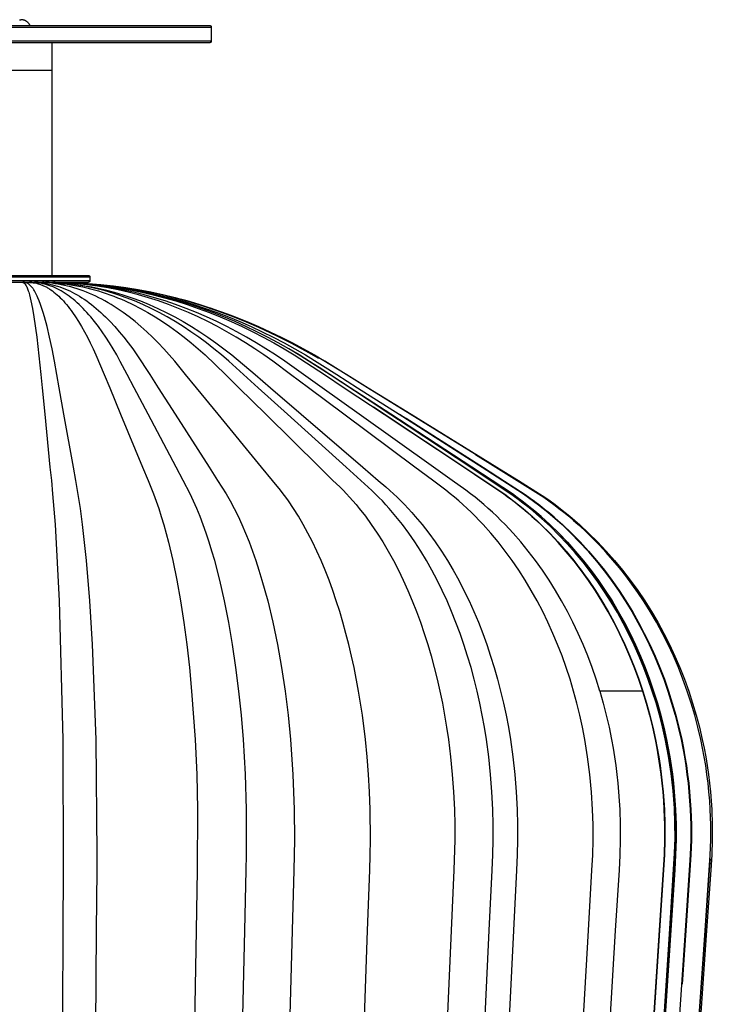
# Model space of a CAD drawing. Header units: millimetres. Extents: x 5000 to 5983, y 0 to 1484.
# Tile 9 of 12: x 5200 to 5400, y 1200 to 1484. Entities that reach past the tile are written whole.
import ezdxf

# ---------------------------------------------------------------- set-up
doc = ezdxf.new("R2010")
doc.units = ezdxf.units.MM
doc.layers.add('Make2D$Sichtbar$Kurven', color=7, linetype='Continuous', true_color=0x000000)
doc.layers.add('Make2D$Sichtbar$Tangenten', color=7, linetype='Continuous', true_color=0x000000)

msp = doc.modelspace()

# ---------------------------------------------------------------- linework, layer by layer
at = {"layer": 'Make2D$Sichtbar$Kurven', "color": 18, "lineweight": -3, "true_color": 0x000000}
for points in [[(5145.44, 1482.52), (5254.44, 1482.52), (5254.44, 1482.52)], [(5199.6, 1484.16), (5199.67, 1484.17), (5199.74, 1484.18), (5199.81, 1484.18), (5199.87, 1484.18), (5199.94, 1484.18)], [(5202.63, 1482.52), (5202.6, 1482.58), (5202.57, 1482.63), (5202.54, 1482.68), (5202.51, 1482.73), (5202.48, 1482.78), (5202.45, 1482.83), (5202.41, 1482.88), (5202.38, 1482.93), (5202.34, 1482.98), (5202.3, 1483.03), (5202.27, 1483.08), (5202.23, 1483.13), (5202.19, 1483.17), (5202.15, 1483.22), (5202.1, 1483.26), (5202.06, 1483.31), (5202.01, 1483.36), (5201.95, 1483.41), (5201.89, 1483.46), (5201.83, 1483.51), (5201.77, 1483.56), (5201.71, 1483.61), (5201.65, 1483.65), (5201.58, 1483.69), (5201.52, 1483.74), (5201.45, 1483.78), (5201.39, 1483.81), (5201.32, 1483.85), (5201.25, 1483.88), (5201.18, 1483.91), (5201.11, 1483.94), (5201.05, 1483.97), (5200.98, 1484), (5200.91, 1484.02), (5200.84, 1484.05), (5200.77, 1484.07), (5200.7, 1484.09), (5200.63, 1484.1), (5200.56, 1484.12), (5200.49, 1484.13), (5200.42, 1484.15), (5200.35, 1484.16), (5200.28, 1484.16), (5200.21, 1484.17), (5200.14, 1484.18), (5200.07, 1484.18), (5200.01, 1484.18), (5199.94, 1484.18)], [(5254.44, 1482.52), (5254.45, 1482.52), (5254.46, 1482.52), (5254.47, 1482.52), (5254.49, 1482.52), (5254.5, 1482.52), (5254.51, 1482.52), (5254.52, 1482.52), (5254.53, 1482.51), (5254.54, 1482.51), (5254.56, 1482.51), (5254.57, 1482.51), (5254.58, 1482.5), (5254.59, 1482.5), (5254.6, 1482.5), (5254.61, 1482.49), (5254.62, 1482.49)], [(5254.62, 1482.49), (5254.63, 1482.48), (5254.64, 1482.48), (5254.65, 1482.48), (5254.66, 1482.47), (5254.67, 1482.47), (5254.68, 1482.46), (5254.68, 1482.46), (5254.69, 1482.46), (5254.7, 1482.45), (5254.71, 1482.45), (5254.72, 1482.44), (5254.73, 1482.43), (5254.73, 1482.43), (5254.74, 1482.42), (5254.75, 1482.42), (5254.76, 1482.41), (5254.76, 1482.41), (5254.77, 1482.4), (5254.78, 1482.39), (5254.79, 1482.39), (5254.79, 1482.38), (5254.8, 1482.37), (5254.81, 1482.37), (5254.81, 1482.36), (5254.82, 1482.35), (5254.82, 1482.34), (5254.83, 1482.34), (5254.84, 1482.33), (5254.84, 1482.32), (5254.85, 1482.31), (5254.85, 1482.3), (5254.86, 1482.3), (5254.86, 1482.29), (5254.87, 1482.28), (5254.87, 1482.27), (5254.88, 1482.26), (5254.88, 1482.26), (5254.89, 1482.25), (5254.89, 1482.24), (5254.9, 1482.23), (5254.9, 1482.22), (5254.9, 1482.21), (5254.91, 1482.2), (5254.91, 1482.2), (5254.91, 1482.19), (5254.92, 1482.18), (5254.92, 1482.17), (5254.92, 1482.16), (5254.92, 1482.15), (5254.93, 1482.14), (5254.93, 1482.13), (5254.93, 1482.13), (5254.93, 1482.12), (5254.93, 1482.11), (5254.93, 1482.1), (5254.94, 1482.09), (5254.94, 1482.07), (5254.94, 1482.06), (5254.94, 1482.04), (5254.94, 1482.02)], [(5254.94, 1482.02), (5254.94, 1478.02)], [(5254.44, 1477.52), (5145.44, 1477.52)], [(5208.94, 1469.58), (5208.94, 1477.52)], [(5254.56, 1477.54), (5254.55, 1477.53), (5254.53, 1477.53), (5254.52, 1477.53), (5254.5, 1477.53), (5254.49, 1477.53), (5254.47, 1477.52), (5254.46, 1477.52), (5254.44, 1477.52)], [(5254.94, 1478.02), (5254.94, 1477.96), (5254.93, 1477.9), (5254.91, 1477.84), (5254.88, 1477.78), (5254.84, 1477.72), (5254.79, 1477.67), (5254.74, 1477.62), (5254.69, 1477.59), (5254.62, 1477.56), (5254.56, 1477.54)], [(5254.67, 1477.58), (5254.65, 1477.57), (5254.64, 1477.57), (5254.63, 1477.56), (5254.62, 1477.55), (5254.6, 1477.55), (5254.59, 1477.55), (5254.58, 1477.54), (5254.56, 1477.54)], [(5254.93, 1477.9), (5254.92, 1477.89), (5254.92, 1477.88), (5254.92, 1477.87), (5254.91, 1477.85), (5254.91, 1477.84), (5254.9, 1477.83), (5254.9, 1477.82), (5254.89, 1477.81), (5254.89, 1477.8), (5254.88, 1477.79), (5254.87, 1477.78), (5254.87, 1477.76), (5254.86, 1477.75), (5254.85, 1477.74), (5254.85, 1477.73), (5254.84, 1477.72), (5254.83, 1477.71), (5254.82, 1477.7), (5254.82, 1477.69), (5254.81, 1477.68), (5254.8, 1477.67), (5254.79, 1477.66), (5254.78, 1477.65), (5254.77, 1477.65), (5254.76, 1477.64), (5254.75, 1477.63), (5254.74, 1477.62), (5254.73, 1477.61), (5254.72, 1477.61), (5254.71, 1477.6), (5254.7, 1477.59), (5254.69, 1477.59)], [(5208.94, 1410.34), (5208.94, 1469.58)], [(5188.94, 1410.34), (5219.4, 1410.34), (5219.4, 1410.34)], [(5219.4, 1410.34), (5219.41, 1410.34), (5219.43, 1410.34), (5219.44, 1410.34), (5219.46, 1410.34), (5219.47, 1410.34), (5219.49, 1410.33), (5219.5, 1410.33), (5219.52, 1410.33), (5219.53, 1410.32), (5219.55, 1410.32), (5219.56, 1410.31), (5219.58, 1410.31), (5219.59, 1410.3), (5219.6, 1410.3), (5219.61, 1410.29), (5219.63, 1410.29), (5219.64, 1410.28), (5219.65, 1410.27), (5219.66, 1410.27), (5219.67, 1410.26), (5219.68, 1410.25), (5219.69, 1410.25), (5219.7, 1410.24), (5219.71, 1410.23), (5219.72, 1410.22), (5219.73, 1410.21), (5219.74, 1410.2), (5219.75, 1410.2), (5219.76, 1410.19), (5219.77, 1410.18), (5219.77, 1410.17), (5219.78, 1410.16), (5219.79, 1410.15), (5219.8, 1410.14), (5219.8, 1410.13), (5219.81, 1410.12), (5219.82, 1410.11), (5219.82, 1410.1), (5219.83, 1410.09), (5219.84, 1410.08), (5219.84, 1410.07), (5219.85, 1410.06), (5219.85, 1410.04), (5219.86, 1410.03), (5219.86, 1410.02), (5219.87, 1410.01), (5219.87, 1410), (5219.87, 1409.99), (5219.88, 1409.98), (5219.88, 1409.96), (5219.88, 1409.95), (5219.89, 1409.94), (5219.89, 1409.93), (5219.89, 1409.92), (5219.89, 1409.9), (5219.89, 1409.89), (5219.89, 1409.88), (5219.89, 1409.87), (5219.9, 1409.85), (5219.9, 1409.84)], [(5219.4, 1408.34), (5188.94, 1408.34)], [(5199.28, 1408.36), (5199.32, 1408.36), (5199.9, 1408.36), (5200.47, 1408.36), (5200.51, 1408.36)], [(5201, 1408.36), (5200.97, 1408.36), (5200.55, 1408.36), (5200.51, 1408.36)], [(5201, 1408.36), (5201.04, 1408.36), (5202.41, 1408.36), (5202.45, 1408.36)], [(5221.29, 1151.27), (5221.83, 1221.14), (5221.96, 1238.61), (5221.99, 1242.97), (5221.69, 1276.31), (5220.64, 1303.72), (5219.85, 1316.36), (5218.88, 1328), (5217.76, 1338.39), (5217.14, 1343.03), (5215.81, 1351.14), (5215.12, 1354.97), (5212.38, 1370.26), (5211.01, 1377.9), (5210.33, 1381.72), (5209.64, 1385.53), (5208.94, 1389.15), (5208.23, 1392.5), (5207.5, 1395.58), (5206.75, 1398.35), (5206.38, 1399.63), (5206, 1400.82), (5205.61, 1401.93), (5205.23, 1402.96), (5204.84, 1403.9), (5204.64, 1404.34), (5204.45, 1404.76), (5204.25, 1405.15), (5204.05, 1405.52), (5203.85, 1405.87), (5203.66, 1406.2), (5203.56, 1406.35), (5203.46, 1406.5), (5203.36, 1406.64), (5203.26, 1406.78), (5203.16, 1406.91), (5203.06, 1407.03), (5202.96, 1407.15), (5202.86, 1407.27), (5202.76, 1407.37), (5202.66, 1407.47), (5202.56, 1407.57), (5202.46, 1407.66), (5202.41, 1407.7), (5202.36, 1407.74), (5202.31, 1407.78), (5202.26, 1407.81), (5202.21, 1407.85), (5202.16, 1407.88), (5202.11, 1407.92), (5202.06, 1407.95), (5202.01, 1407.98), (5201.96, 1408), (5201.91, 1408.03), (5201.86, 1408.06), (5201.81, 1408.08), (5201.76, 1408.11), (5201.66, 1408.15), (5201.56, 1408.19), (5201.46, 1408.23), (5201.35, 1408.26), (5201.25, 1408.29), (5201.16, 1408.32), (5201.07, 1408.34)], [(5203.16, 1408.36), (5203.12, 1408.36), (5202.49, 1408.36), (5202.45, 1408.36)], [(5202.61, 1408.34), (5203.04, 1408.29), (5203.5, 1408.23), (5203.97, 1408.15), (5204.43, 1408.06), (5204.66, 1408), (5204.9, 1407.95), (5205.13, 1407.88), (5205.36, 1407.81), (5205.59, 1407.74), (5205.82, 1407.66), (5206.06, 1407.57), (5206.29, 1407.47), (5206.52, 1407.37), (5206.75, 1407.27), (5206.98, 1407.15), (5207.21, 1407.03), (5207.44, 1406.91), (5207.67, 1406.78), (5207.9, 1406.64), (5208.13, 1406.5), (5208.36, 1406.35), (5208.59, 1406.2), (5209.05, 1405.87), (5209.51, 1405.52), (5209.96, 1405.15), (5210.42, 1404.76), (5210.87, 1404.34), (5211.32, 1403.9), (5211.77, 1403.44), (5212.22, 1402.96), (5212.67, 1402.46), (5213.11, 1401.93), (5213.56, 1401.39), (5214, 1400.82), (5214.44, 1400.23), (5214.88, 1399.63), (5215.75, 1398.35), (5216.61, 1397), (5217.47, 1395.58), (5218.32, 1394.07), (5219.16, 1392.5), (5219.99, 1390.86), (5220.81, 1389.15), (5221.62, 1387.37), (5224.01, 1381.71), (5225.59, 1377.89), (5228.76, 1370.25), (5235.09, 1354.95), (5236.68, 1351.12), (5238.25, 1347.25), (5239.02, 1345.18), (5239.76, 1343.01), (5240.49, 1340.74), (5241.19, 1338.36), (5242.53, 1333.34), (5243.79, 1327.98), (5244.95, 1322.31), (5246.01, 1316.35), (5246.98, 1310.14), (5247.84, 1303.71), (5248.6, 1297.09), (5249.26, 1290.3), (5250.27, 1276.32), (5250.72, 1266.26), (5250.97, 1256.1), (5250.9, 1238.63), (5250.59, 1221.16), (5249.35, 1151.28)], [(5203.16, 1408.36), (5203.21, 1408.36), (5203.82, 1408.36), (5203.85, 1408.36)], [(5204.95, 1408.36), (5204.92, 1408.36), (5203.88, 1408.36), (5203.85, 1408.36)], [(5204.09, 1408.34), (5204.75, 1408.29), (5206.19, 1408.15), (5206.91, 1408.06), (5207.63, 1407.95), (5208.34, 1407.81), (5209.06, 1407.66), (5209.78, 1407.47), (5210.49, 1407.27), (5211.2, 1407.03), (5211.92, 1406.78), (5212.63, 1406.5), (5213.34, 1406.2), (5214.04, 1405.87), (5214.75, 1405.52), (5215.46, 1405.15), (5216.16, 1404.76), (5216.86, 1404.34), (5217.56, 1403.9), (5218.25, 1403.44), (5218.95, 1402.96), (5219.64, 1402.46), (5220.33, 1401.93), (5221.01, 1401.39), (5221.7, 1400.82), (5222.38, 1400.24), (5223.06, 1399.63), (5223.73, 1399), (5224.4, 1398.36), (5225.74, 1397), (5227.06, 1395.58), (5228.37, 1394.08), (5229.67, 1392.51), (5230.96, 1390.86), (5232.23, 1389.15), (5233.48, 1387.37), (5237.17, 1381.72), (5239.62, 1377.9), (5244.52, 1370.26), (5254.32, 1354.98), (5256.77, 1351.15), (5259.21, 1347.29), (5260.39, 1345.22), (5261.54, 1343.04), (5262.66, 1340.77), (5263.75, 1338.4), (5264.81, 1335.93), (5265.83, 1333.38), (5266.82, 1330.73), (5267.77, 1328.01), (5268.69, 1325.21), (5269.57, 1322.33), (5270.41, 1319.39), (5271.21, 1316.37), (5272.7, 1310.16), (5274.04, 1303.73), (5275.22, 1297.1), (5276.24, 1290.3), (5277.1, 1283.36), (5277.8, 1276.31), (5278.5, 1266.25), (5278.87, 1256.07), (5278.94, 1247.33), (5278.77, 1238.6), (5278.29, 1221.13), (5276.36, 1151.26)], [(5204.95, 1408.36), (5204.98, 1408.36), (5206.14, 1408.36), (5206.17, 1408.36)], [(5297.61, 1151.26), (5300.07, 1221.13), (5300.69, 1238.59), (5300.83, 1242.96), (5300.9, 1247.33), (5300.82, 1256.07), (5300.63, 1261.17), (5300.34, 1266.25), (5299.94, 1271.3), (5299.44, 1276.31), (5298.55, 1283.36), (5297.45, 1290.3), (5296.15, 1297.1), (5295.42, 1300.43), (5294.64, 1303.73), (5293.81, 1306.97), (5292.93, 1310.16), (5292, 1313.3), (5291.03, 1316.37), (5290, 1319.39), (5288.92, 1322.33), (5287.8, 1325.21), (5286.63, 1328.01), (5285.41, 1330.73), (5284.15, 1333.38), (5282.84, 1335.93), (5281.49, 1338.4), (5280.1, 1340.77), (5278.67, 1343.05), (5277.19, 1345.22), (5276.44, 1346.27), (5275.68, 1347.29), (5274.91, 1348.28), (5272.57, 1351.15), (5269.44, 1354.98), (5256.92, 1370.26), (5250.66, 1377.9), (5247.53, 1381.72), (5244.4, 1385.53), (5242.81, 1387.37), (5241.21, 1389.15), (5239.59, 1390.86), (5237.94, 1392.51), (5236.29, 1394.08), (5234.61, 1395.58), (5232.92, 1397), (5231.21, 1398.36), (5229.49, 1399.63), (5228.62, 1400.24), (5227.75, 1400.82), (5226.88, 1401.39), (5226, 1401.93), (5225.12, 1402.46), (5224.24, 1402.96), (5223.35, 1403.44), (5222.46, 1403.9), (5221.57, 1404.34), (5220.68, 1404.76), (5219.78, 1405.15), (5218.88, 1405.52), (5217.98, 1405.87), (5217.07, 1406.2), (5216.16, 1406.5), (5215.26, 1406.78), (5214.35, 1407.03), (5213.43, 1407.27), (5212.52, 1407.47), (5211.61, 1407.66), (5210.69, 1407.81), (5209.77, 1407.95), (5208.86, 1408.06), (5207.94, 1408.15), (5206.1, 1408.29), (5205.25, 1408.34)], [(5206.72, 1408.36), (5206.69, 1408.36), (5206.19, 1408.36), (5206.17, 1408.36)], [(5206.54, 1408.34), (5209.87, 1408.15), (5212.15, 1407.95), (5213.29, 1407.81), (5214.42, 1407.66), (5215.56, 1407.47), (5216.69, 1407.27), (5217.82, 1407.03), (5218.95, 1406.78), (5220.08, 1406.5), (5221.2, 1406.2), (5222.33, 1405.87), (5223.45, 1405.52), (5224.56, 1405.15), (5225.68, 1404.76), (5226.79, 1404.34), (5227.89, 1403.9), (5229, 1403.44), (5230.1, 1402.96), (5232.29, 1401.93), (5234.46, 1400.82), (5236.61, 1399.63), (5238.75, 1398.36), (5240.87, 1397), (5242.97, 1395.58), (5245.05, 1394.08), (5247.1, 1392.51), (5249.14, 1390.86), (5251.15, 1389.15), (5253.14, 1387.37), (5259, 1381.72), (5262.88, 1377.9), (5270.65, 1370.27), (5286.18, 1354.98), (5290.06, 1351.16), (5292.01, 1349.25), (5292.97, 1348.29), (5293.93, 1347.3), (5294.87, 1346.27), (5295.8, 1345.23), (5296.72, 1344.15), (5297.63, 1343.05), (5299.41, 1340.78), (5301.14, 1338.4), (5302.81, 1335.94), (5304.43, 1333.38), (5306, 1330.74), (5307.51, 1328.02), (5308.96, 1325.21), (5310.36, 1322.34), (5311.69, 1319.39), (5312.97, 1316.38), (5314.18, 1313.3), (5315.34, 1310.16), (5316.43, 1306.97), (5317.46, 1303.73), (5318.42, 1300.44), (5319.33, 1297.1), (5320.17, 1293.72), (5320.94, 1290.3), (5321.66, 1286.85), (5322.3, 1283.36), (5322.89, 1279.85), (5323.41, 1276.31), (5324.03, 1271.29), (5324.52, 1266.24), (5324.88, 1261.17), (5325.12, 1256.07), (5325.21, 1251.7), (5325.22, 1247.33), (5324.95, 1238.59), (5324.19, 1221.12), (5321.13, 1151.26)], [(5206.72, 1408.36), (5206.75, 1408.36), (5207.05, 1408.36), (5207.07, 1408.36)], [(5208.16, 1408.36), (5208.15, 1408.36), (5207.1, 1408.36), (5207.07, 1408.36)], [(5207.5, 1408.34), (5211.32, 1408.15), (5213.93, 1407.95), (5215.23, 1407.81), (5216.53, 1407.66), (5217.83, 1407.47), (5219.13, 1407.27), (5220.42, 1407.03), (5221.72, 1406.78), (5223.01, 1406.5), (5224.3, 1406.2), (5226.86, 1405.52), (5229.42, 1404.76), (5231.95, 1403.9), (5234.48, 1402.96), (5236.98, 1401.93), (5239.47, 1400.82), (5241.94, 1399.63), (5244.38, 1398.36), (5246.81, 1397), (5249.21, 1395.58), (5251.59, 1394.08), (5253.95, 1392.5), (5256.28, 1390.86), (5258.58, 1389.15), (5260.86, 1387.37), (5267.56, 1381.72), (5272.01, 1377.9), (5280.9, 1370.26), (5298.69, 1354.97), (5303.13, 1351.15), (5305.36, 1349.24), (5306.46, 1348.27), (5307.56, 1347.28), (5308.64, 1346.26), (5309.7, 1345.21), (5310.75, 1344.14), (5311.79, 1343.04), (5312.82, 1341.91), (5313.83, 1340.76), (5315.81, 1338.39), (5317.72, 1335.93), (5319.58, 1333.37), (5321.37, 1330.73), (5323.1, 1328), (5324.76, 1325.2), (5326.36, 1322.33), (5327.89, 1319.38), (5329.35, 1316.37), (5330.73, 1313.29), (5332.05, 1310.16), (5333.3, 1306.97), (5334.48, 1303.72), (5335.59, 1300.43), (5336.62, 1297.1), (5337.58, 1293.72), (5338.47, 1290.3), (5339.29, 1286.85), (5340.03, 1283.36), (5340.7, 1279.85), (5341.29, 1276.31), (5342, 1271.3), (5342.57, 1266.25), (5342.98, 1261.17), (5343.25, 1256.08), (5343.36, 1251.71), (5343.37, 1247.34), (5343.27, 1242.97), (5343.06, 1238.6), (5342.19, 1221.14), (5338.69, 1151.27)], [(5208.16, 1408.36), (5208.18, 1408.36), (5208.54, 1408.36), (5208.56, 1408.36)], [(5208.56, 1408.36), (5208.57, 1408.36), (5209.18, 1408.36), (5209.2, 1408.36)], [(5359.78, 1151.26), (5363.81, 1221.12), (5364.82, 1238.58), (5365.05, 1242.95), (5365.17, 1247.32), (5365.17, 1251.69), (5365.04, 1256.07), (5364.73, 1261.16), (5364.25, 1266.24), (5363.6, 1271.29), (5362.78, 1276.3), (5362.1, 1279.85), (5361.33, 1283.36), (5360.47, 1286.85), (5359.54, 1290.3), (5358.51, 1293.72), (5357.4, 1297.1), (5356.21, 1300.44), (5354.94, 1303.73), (5353.58, 1306.97), (5352.14, 1310.17), (5350.62, 1313.3), (5349.02, 1316.38), (5347.33, 1319.39), (5345.57, 1322.34), (5343.73, 1325.22), (5341.82, 1328.02), (5339.83, 1330.75), (5337.76, 1333.39), (5335.62, 1335.94), (5333.41, 1338.41), (5332.28, 1339.61), (5331.13, 1340.78), (5329.97, 1341.93), (5328.79, 1343.06), (5327.59, 1344.16), (5326.38, 1345.23), (5325.15, 1346.28), (5323.91, 1347.3), (5322.65, 1348.29), (5318.81, 1351.17), (5313.69, 1354.99), (5293.2, 1370.27), (5282.96, 1377.91), (5277.84, 1381.72), (5272.71, 1385.53), (5270.11, 1387.37), (5267.49, 1389.15), (5264.83, 1390.86), (5262.15, 1392.51), (5259.44, 1394.08), (5256.7, 1395.58), (5253.93, 1397.01), (5251.14, 1398.36), (5248.32, 1399.63), (5245.47, 1400.82), (5242.61, 1401.93), (5239.72, 1402.96), (5236.82, 1403.9), (5233.89, 1404.76), (5230.95, 1405.52), (5228, 1406.2), (5225.03, 1406.78), (5222.05, 1407.27), (5219.05, 1407.66), (5216.06, 1407.95), (5213.05, 1408.15), (5208.66, 1408.34)], [(5367.11, 1290.3), (5366.04, 1293.72), (5364.88, 1297.1), (5363.63, 1300.44), (5362.29, 1303.73), (5360.87, 1306.97), (5359.36, 1310.16), (5357.77, 1313.3), (5356.09, 1316.38), (5354.33, 1319.39), (5352.49, 1322.34), (5350.56, 1325.21), (5348.55, 1328.02), (5346.47, 1330.74), (5344.31, 1333.38), (5342.07, 1335.94), (5339.75, 1338.4), (5338.57, 1339.6), (5337.37, 1340.78), (5336.15, 1341.93), (5334.91, 1343.05), (5333.65, 1344.15), (5332.38, 1345.23), (5331.1, 1346.27), (5329.79, 1347.3), (5328.47, 1348.29), (5324.46, 1351.16), (5319.09, 1354.98), (5297.63, 1370.27), (5286.9, 1377.9), (5281.54, 1381.72), (5276.17, 1385.53), (5273.45, 1387.37), (5270.7, 1389.15), (5267.92, 1390.86), (5265.11, 1392.51), (5262.27, 1394.08), (5259.39, 1395.58), (5256.5, 1397), (5253.57, 1398.36), (5250.62, 1399.63), (5247.64, 1400.82), (5244.64, 1401.93), (5241.62, 1402.96), (5238.57, 1403.9), (5235.51, 1404.76), (5232.43, 1405.52), (5229.33, 1406.2), (5226.22, 1406.78), (5223.1, 1407.27), (5219.96, 1407.66), (5216.82, 1407.95), (5213.68, 1408.15), (5209.07, 1408.34)], [(5209.37, 1408.36), (5209.35, 1408.36), (5209.21, 1408.36), (5209.2, 1408.36)], [(5209.37, 1408.36), (5209.38, 1408.36), (5209.57, 1408.36), (5209.58, 1408.36)], [(5209.86, 1408.36), (5209.86, 1408.36), (5209.59, 1408.36), (5209.58, 1408.36)], [(5209.75, 1408.34), (5214.7, 1408.15), (5218.08, 1407.95), (5221.45, 1407.66), (5224.82, 1407.27), (5228.17, 1406.78), (5231.51, 1406.2), (5234.84, 1405.52), (5238.15, 1404.76), (5241.44, 1403.9), (5244.71, 1402.96), (5247.95, 1401.93), (5251.18, 1400.82), (5254.37, 1399.63), (5257.54, 1398.35), (5260.69, 1397), (5263.8, 1395.58), (5266.88, 1394.08), (5269.93, 1392.5), (5272.95, 1390.86), (5275.94, 1389.15), (5278.89, 1387.37), (5287.58, 1381.72), (5293.34, 1377.9), (5304.86, 1370.26), (5327.91, 1354.97), (5333.66, 1351.14), (5339.4, 1347.28), (5340.79, 1346.25), (5342.18, 1345.21), (5343.54, 1344.13), (5344.89, 1343.03), (5346.21, 1341.91), (5347.52, 1340.76), (5348.81, 1339.58), (5350.09, 1338.39), (5352.57, 1335.92), (5354.97, 1333.36), (5357.29, 1330.72), (5359.53, 1328), (5361.69, 1325.2), (5363.75, 1322.32), (5365.73, 1319.38), (5367.63, 1316.36), (5369.43, 1313.29), (5371.14, 1310.15), (5372.75, 1306.96), (5374.28, 1303.72), (5375.71, 1300.43), (5377.05, 1297.09), (5378.3, 1293.72), (5379.45, 1290.3)], [(5278.78, 1390.39), (5274.54, 1392.57), (5270.23, 1394.63), (5265.86, 1396.56), (5261.44, 1398.35), (5258.06, 1399.63), (5254.64, 1400.82), (5251.2, 1401.93), (5247.74, 1402.96), (5244.25, 1403.9), (5240.73, 1404.76), (5237.2, 1405.52), (5233.65, 1406.2), (5230.08, 1406.78), (5226.5, 1407.27), (5222.91, 1407.66), (5219.31, 1407.95), (5212.09, 1408.29), (5209.86, 1408.36)], [(5209.89, 1408.36), (5210.29, 1408.35)], [(5210.16, 1408.34), (5215.3, 1408.15), (5218.82, 1407.95), (5222.33, 1407.66), (5225.83, 1407.27), (5229.33, 1406.78), (5232.8, 1406.2), (5236.26, 1405.52), (5239.71, 1404.76), (5243.13, 1403.9), (5246.54, 1402.96), (5249.91, 1401.93), (5253.27, 1400.82), (5256.6, 1399.63), (5259.9, 1398.35), (5263.17, 1397), (5266.41, 1395.58), (5269.62, 1394.08), (5272.79, 1392.5), (5275.94, 1390.86), (5279.04, 1389.15), (5282.12, 1387.37), (5291.16, 1381.72), (5297.15, 1377.89), (5309.14, 1370.25), (5333.12, 1354.95), (5339.12, 1351.13), (5345.08, 1347.26), (5346.54, 1346.24), (5347.97, 1345.19), (5349.39, 1344.12), (5350.79, 1343.02), (5352.17, 1341.89), (5353.54, 1340.74), (5354.88, 1339.57), (5356.2, 1338.37), (5358.79, 1335.91), (5361.29, 1333.35), (5363.7, 1330.71), (5366.03, 1327.99), (5368.27, 1325.19), (5370.42, 1322.31), (5372.48, 1319.37), (5374.45, 1316.35), (5376.32, 1313.28), (5378.1, 1310.15), (5379.79, 1306.96), (5381.37, 1303.72), (5382.87, 1300.43), (5384.26, 1297.09), (5385.56, 1293.71), (5386.75, 1290.3), (5387.85, 1286.85), (5388.85, 1283.37), (5389.76, 1279.86), (5390.56, 1276.32), (5391.06, 1273.82), (5391.52, 1271.31), (5391.92, 1268.79), (5392.28, 1266.26), (5392.58, 1263.73), (5392.84, 1261.19), (5393.04, 1258.64), (5393.2, 1256.09), (5393.35, 1251.72), (5393.36, 1247.35), (5393.22, 1242.99), (5392.95, 1238.62), (5391.77, 1221.15), (5387.07, 1151.28)], [(5212.42, 1408.28), (5216.4, 1408.12)], [(5219.9, 1408.84), (5219.9, 1408.83), (5219.89, 1408.82), (5219.89, 1408.81), (5219.89, 1408.79), (5219.89, 1408.78), (5219.89, 1408.77), (5219.89, 1408.76), (5219.89, 1408.74), (5219.88, 1408.73), (5219.88, 1408.72), (5219.88, 1408.71), (5219.87, 1408.7), (5219.87, 1408.69), (5219.87, 1408.67), (5219.86, 1408.66), (5219.86, 1408.65), (5219.85, 1408.64), (5219.85, 1408.63), (5219.84, 1408.62), (5219.84, 1408.61), (5219.83, 1408.6), (5219.82, 1408.59), (5219.82, 1408.58), (5219.81, 1408.56), (5219.8, 1408.55), (5219.8, 1408.54), (5219.79, 1408.54), (5219.78, 1408.53), (5219.77, 1408.52), (5219.77, 1408.51), (5219.76, 1408.5), (5219.75, 1408.49), (5219.74, 1408.48), (5219.73, 1408.47), (5219.72, 1408.46), (5219.71, 1408.45), (5219.7, 1408.45), (5219.69, 1408.44), (5219.68, 1408.43), (5219.67, 1408.42), (5219.66, 1408.42), (5219.65, 1408.41), (5219.64, 1408.4), (5219.63, 1408.4), (5219.61, 1408.39), (5219.6, 1408.39), (5219.59, 1408.38), (5219.58, 1408.38), (5219.56, 1408.37), (5219.55, 1408.37), (5219.53, 1408.36), (5219.52, 1408.36), (5219.5, 1408.35), (5219.49, 1408.35), (5219.49, 1408.35), (5219.48, 1408.35), (5219.47, 1408.35), (5219.46, 1408.35), (5219.46, 1408.35), (5219.43, 1408.34), (5219.4, 1408.34)], [(5286.02, 1386.3), (5283.1, 1388.01), (5280.15, 1389.66), (5277.16, 1391.25), (5274.14, 1392.78), (5271.09, 1394.24), (5268.01, 1395.64), (5264.91, 1396.98), (5261.77, 1398.25), (5258.38, 1399.54), (5254.95, 1400.75), (5251.5, 1401.87), (5248.02, 1402.91), (5244.51, 1403.86), (5240.98, 1404.72), (5237.43, 1405.5), (5233.86, 1406.18), (5230.27, 1406.76), (5226.66, 1407.26), (5223.05, 1407.65), (5219.42, 1407.94)], [(5331.25, 1358.6), (5300.04, 1377.9), (5293.86, 1381.72), (5287.68, 1385.53), (5284.56, 1387.37), (5281.39, 1389.15), (5278.19, 1390.86), (5274.95, 1392.51), (5271.68, 1394.08), (5268.38, 1395.58), (5265.04, 1397), (5261.67, 1398.36), (5258.28, 1399.63), (5254.85, 1400.82), (5251.4, 1401.93), (5247.92, 1402.96), (5244.41, 1403.9), (5240.89, 1404.76), (5237.34, 1405.52), (5233.78, 1406.2), (5230.21, 1406.78), (5226.62, 1407.26), (5223.03, 1407.65), (5219.42, 1407.94)], [(5219.43, 1407.95), (5223.05, 1407.66), (5226.67, 1407.27), (5230.27, 1406.78), (5233.86, 1406.2), (5237.13, 1405.58), (5240.39, 1404.89), (5243.64, 1404.12), (5246.86, 1403.28), (5250.07, 1402.37), (5253.25, 1401.39), (5256.42, 1400.33), (5259.55, 1399.21)], [(5219.9, 1409.84), (5219.9, 1408.84)], [(5242.2, 1404.41), (5247.09, 1403.15), (5251.94, 1401.71), (5256.73, 1400.11), (5261.46, 1398.35), (5265.03, 1396.91), (5268.56, 1395.39), (5272.05, 1393.78), (5275.51, 1392.09)], [(5286.02, 1386.3), (5283.25, 1387.92), (5280.45, 1389.48), (5277.62, 1391), (5274.76, 1392.45), (5271.5, 1394.03), (5268.2, 1395.54), (5264.87, 1396.97), (5261.51, 1398.33), (5257.33, 1399.89), (5253.11, 1401.33), (5248.85, 1402.64), (5244.55, 1403.83)], [(5259.55, 1399.21), (5261.82, 1398.35), (5265.2, 1397), (5268.54, 1395.57), (5271.85, 1394.07), (5275.13, 1392.5), (5278.37, 1390.86), (5281.58, 1389.15), (5284.75, 1387.37), (5294.08, 1381.72), (5300.27, 1377.9), (5312.65, 1370.26), (5337.4, 1354.97), (5343.59, 1351.15), (5349.74, 1347.29), (5351.24, 1346.26), (5352.73, 1345.22), (5354.19, 1344.14), (5355.64, 1343.04), (5357.07, 1341.92), (5358.47, 1340.77), (5359.86, 1339.59), (5361.23, 1338.4), (5363.89, 1335.93), (5366.48, 1333.37), (5368.97, 1330.73), (5371.38, 1328.01), (5373.69, 1325.21), (5375.91, 1322.33), (5378.04, 1319.39), (5380.07, 1316.37), (5382, 1313.3), (5383.84, 1310.16), (5385.58, 1306.97), (5387.22, 1303.73), (5388.76, 1300.43), (5390.2, 1297.1), (5391.54, 1293.72), (5392.78, 1290.3), (5393.91, 1286.85), (5394.94, 1283.36), (5395.87, 1279.85), (5396.7, 1276.31), (5397.22, 1273.81), (5397.69, 1271.3), (5398.11, 1268.78), (5398.47, 1266.25), (5398.79, 1263.71), (5399.05, 1261.17), (5399.26, 1258.63), (5399.43, 1256.08), (5399.58, 1251.71), (5399.59, 1247.34), (5399.45, 1242.97), (5399.17, 1238.6), (5397.95, 1221.13), (5393.08, 1151.26)], [(5278.26, 1388.62), (5280.83, 1387.08), (5289.24, 1381.68), (5295.1, 1377.86), (5306.81, 1370.21), (5330.24, 1354.91), (5336.1, 1351.08), (5341.93, 1347.21), (5343.35, 1346.19), (5344.76, 1345.14), (5346.15, 1344.06), (5347.51, 1342.96), (5348.86, 1341.84), (5350.2, 1340.69), (5351.51, 1339.51), (5352.8, 1338.32), (5355.33, 1335.85), (5357.77, 1333.3), (5360.13, 1330.66), (5362.4, 1327.94), (5364.59, 1325.14), (5366.69, 1322.27), (5368.7, 1319.32), (5370.63, 1316.32), (5372.45, 1313.25), (5374.19, 1310.12), (5375.84, 1306.93), (5377.39, 1303.69), (5378.85, 1300.41), (5380.21, 1297.08), (5381.48, 1293.71), (5382.65, 1290.3), (5383.72, 1286.85), (5384.7, 1283.38), (5385.58, 1279.87), (5386.37, 1276.34), (5386.86, 1273.84), (5387.31, 1271.34), (5387.7, 1268.82), (5388.05, 1266.3), (5388.35, 1263.76), (5388.6, 1261.23), (5388.81, 1258.69), (5388.96, 1256.14), (5389.11, 1251.78), (5389.12, 1247.41), (5388.99, 1243.05), (5388.73, 1238.69), (5387.58, 1221.22), (5382.98, 1151.32)], [(5382.78, 1151.54), (5387.32, 1221.62), (5388.71, 1243.48), (5388.82, 1247.81), (5388.8, 1252.14), (5388.63, 1256.47), (5388.47, 1258.99), (5388.26, 1261.51), (5388, 1264.03), (5387.7, 1266.54), (5387.35, 1269.04), (5386.94, 1271.53), (5386.49, 1274.01), (5386, 1276.49), (5385.21, 1279.98), (5384.33, 1283.45), (5383.35, 1286.89), (5382.27, 1290.3), (5381.11, 1293.67), (5379.85, 1297), (5378.49, 1300.29), (5377.05, 1303.54), (5375.52, 1306.74), (5373.89, 1309.88), (5372.18, 1312.98), (5370.37, 1316.02), (5368.48, 1318.99), (5366.5, 1321.9), (5364.43, 1324.75), (5362.28, 1327.52), (5360.04, 1330.21), (5357.72, 1332.83), (5355.31, 1335.36), (5352.83, 1337.81), (5350.27, 1340.17), (5348.96, 1341.31), (5347.63, 1342.43), (5346.28, 1343.52), (5344.92, 1344.59), (5343.53, 1345.64), (5342.14, 1346.66), (5336.35, 1350.56), (5330.49, 1354.46), (5307.01, 1370.01), (5289.29, 1381.64), (5286.83, 1383.26), (5284.85, 1384.54)], [(5301.73, 1372.38), (5327.99, 1354.94), (5333.75, 1351.12), (5339.48, 1347.25), (5340.88, 1346.23), (5342.26, 1345.18), (5343.63, 1344.1), (5344.97, 1343), (5346.3, 1341.88), (5347.61, 1340.73), (5348.9, 1339.55), (5350.17, 1338.36), (5352.66, 1335.89), (5355.06, 1333.33), (5357.38, 1330.69), (5359.62, 1327.97), (5361.77, 1325.17), (5363.84, 1322.3), (5365.82, 1319.35), (5367.71, 1316.34), (5369.51, 1313.27), (5371.22, 1310.14), (5372.84, 1306.95), (5374.37, 1303.71), (5375.8, 1300.42), (5377.14, 1297.09), (5378.38, 1293.71), (5379.54, 1290.3), (5380.59, 1286.85), (5381.56, 1283.37), (5382.42, 1279.86), (5383.19, 1276.33), (5383.68, 1273.83), (5384.11, 1271.32), (5384.5, 1268.81), (5384.85, 1266.28), (5385.14, 1263.75), (5385.39, 1261.21), (5385.59, 1258.66), (5385.74, 1256.12), (5385.88, 1251.75), (5385.89, 1247.39), (5385.76, 1243.02), (5385.5, 1238.66), (5384.37, 1221.19), (5379.83, 1151.3)], [(5379.83, 1151.32), (5384.36, 1221.25), (5385.49, 1238.73), (5385.75, 1243.09), (5385.88, 1247.45), (5385.87, 1251.81), (5385.72, 1256.17), (5385.57, 1258.72), (5385.37, 1261.26), (5385.12, 1263.79), (5384.83, 1266.32), (5384.48, 1268.84), (5384.09, 1271.36), (5383.66, 1273.86), (5383.17, 1276.36), (5382.4, 1279.89), (5381.53, 1283.39), (5380.57, 1286.86), (5379.51, 1290.3), (5378.36, 1293.7), (5377.12, 1297.07), (5375.78, 1300.39), (5374.35, 1303.67), (5372.83, 1306.9), (5371.21, 1310.07), (5369.51, 1313.2), (5367.72, 1316.26), (5365.83, 1319.26), (5363.86, 1322.19), (5361.81, 1325.05), (5359.66, 1327.84), (5357.44, 1330.56), (5355.13, 1333.19), (5352.74, 1335.73), (5350.27, 1338.19), (5349.01, 1339.38), (5347.73, 1340.55), (5346.43, 1341.7), (5345.11, 1342.82), (5343.77, 1343.91), (5342.41, 1344.98), (5341.04, 1346.03), (5339.66, 1347.05), (5333.93, 1350.93), (5328.15, 1354.79), (5304.98, 1370.22), (5304.01, 1370.86)], [(5309.26, 1370.25), (5333.25, 1354.96), (5339.25, 1351.14), (5345.22, 1347.27), (5346.68, 1346.25), (5348.11, 1345.2), (5349.54, 1344.13), (5350.94, 1343.03), (5352.32, 1341.91), (5353.68, 1340.76), (5355.03, 1339.58), (5356.35, 1338.38), (5358.94, 1335.92), (5361.44, 1333.36), (5363.86, 1330.72), (5366.19, 1328), (5368.44, 1325.2), (5370.59, 1322.32), (5372.65, 1319.37), (5374.62, 1316.36), (5376.5, 1313.29), (5378.28, 1310.15), (5379.96, 1306.96), (5381.55, 1303.72), (5383.05, 1300.43), (5384.44, 1297.09), (5385.74, 1293.72), (5386.94, 1290.3), (5388.04, 1286.85), (5389.04, 1283.36), (5389.94, 1279.85), (5390.75, 1276.31), (5391.25, 1273.81), (5391.7, 1271.3), (5392.11, 1268.78), (5392.46, 1266.25), (5392.77, 1263.72), (5393.03, 1261.18), (5393.23, 1258.63), (5393.39, 1256.08), (5393.54, 1251.71), (5393.55, 1247.34), (5393.41, 1242.97), (5393.14, 1238.61), (5391.96, 1221.14), (5390.91, 1205.69)], [(5393.28, 1240.65), (5393.41, 1243), (5393.55, 1247.37), (5393.54, 1251.74), (5393.39, 1256.11), (5393.23, 1258.66), (5393.02, 1261.21), (5392.76, 1263.75), (5392.46, 1266.28), (5392.1, 1268.81), (5391.69, 1271.33), (5391.24, 1273.84), (5390.73, 1276.34), (5389.93, 1279.87), (5389.03, 1283.38), (5388.03, 1286.86), (5386.92, 1290.3), (5385.73, 1293.71), (5384.43, 1297.07), (5383.04, 1300.4), (5381.55, 1303.68), (5379.96, 1306.9), (5378.29, 1310.08), (5376.51, 1313.2), (5374.65, 1316.26), (5372.69, 1319.26), (5370.64, 1322.18), (5368.5, 1325.04), (5366.28, 1327.83), (5363.96, 1330.53), (5361.57, 1333.16), (5359.09, 1335.7), (5356.53, 1338.15), (5353.89, 1340.5), (5352.54, 1341.64), (5351.17, 1342.76), (5349.79, 1343.85), (5348.39, 1344.92), (5346.97, 1345.96), (5345.53, 1346.97), (5339.58, 1350.85), (5333.54, 1354.73), (5311.24, 1368.99)], [(5331.25, 1358.6), (5337.09, 1354.98), (5343.26, 1351.16), (5349.41, 1347.3), (5350.91, 1346.28), (5352.39, 1345.23), (5353.85, 1344.15), (5355.29, 1343.05), (5356.72, 1341.93), (5358.12, 1340.78), (5359.5, 1339.6), (5360.87, 1338.4), (5362.65, 1336.77), (5364.93, 1334.57)], [(5336.14, 1355.75), (5336.14, 1355.75)], [(5392.66, 1151.26), (5397.51, 1221.12), (5398.73, 1238.59), (5399.01, 1242.95), (5399.15, 1247.33), (5399.15, 1251.7), (5398.99, 1256.07), (5398.83, 1258.62), (5398.62, 1261.17), (5398.36, 1263.71), (5398.04, 1266.24), (5397.68, 1268.77), (5397.26, 1271.29), (5396.79, 1273.81), (5396.27, 1276.31), (5395.45, 1279.85), (5394.52, 1283.36), (5393.49, 1286.85), (5392.36, 1290.3), (5391.12, 1293.72), (5389.79, 1297.1), (5388.35, 1300.44), (5386.81, 1303.73), (5385.18, 1306.97), (5383.44, 1310.16), (5381.61, 1313.3), (5379.68, 1316.38), (5378.05, 1318.82), (5376.35, 1321.21), (5374.6, 1323.56), (5372.78, 1325.87), (5370.91, 1328.12), (5368.97, 1330.33), (5366.98, 1332.48), (5364.93, 1334.57)], [(5385.79, 1305.78), (5385.79, 1305.78)], [(5367.11, 1290.3), (5368.09, 1286.85), (5368.99, 1283.36), (5369.79, 1279.85), (5370.51, 1276.31), (5370.96, 1273.8), (5371.37, 1271.29), (5371.73, 1268.77), (5372.05, 1266.24), (5372.32, 1263.71), (5372.55, 1261.17), (5372.73, 1258.62), (5372.87, 1256.07), (5373.01, 1251.7), (5373.01, 1247.33), (5372.89, 1242.96), (5372.65, 1238.59), (5371.59, 1221.13), (5367.37, 1151.26), (5359.88, 1026.6), (5358.91, 1011.54)], [(5379.45, 1290.3), (5380.51, 1286.85), (5381.47, 1283.37), (5382.34, 1279.85), (5383.11, 1276.32), (5383.59, 1273.82), (5384.03, 1271.3), (5384.42, 1268.78), (5384.76, 1266.26), (5385.05, 1263.72), (5385.3, 1261.18), (5385.49, 1258.63), (5385.64, 1256.08), (5385.79, 1251.71), (5385.8, 1247.34), (5385.67, 1242.97), (5385.4, 1238.61), (5384.27, 1221.14), (5379.74, 1151.27), (5371.7, 1026.6), (5370.66, 1011.54)], [(5398.95, 1241.88), (5398.73, 1238.59), (5397.52, 1221.12), (5392.66, 1151.26)], [(5399.18, 1238.88), (5399.17, 1238.6), (5397.95, 1221.14), (5393.08, 1151.26)]]:
    msp.add_lwpolyline(points, dxfattribs=at)
at = {"layer": 'Make2D$Sichtbar$Tangenten', "color": 18, "lineweight": -3, "true_color": 0x000000}
for points in [[(5144.94, 1482.02), (5144.94, 1482.02), (5254.94, 1482.02)], [(5254.94, 1478.02), (5254.94, 1478.02), (5144.94, 1478.02)], [(5190.94, 1469.58), (5208.94, 1469.58)], [(5219.9, 1409.84), (5188.66, 1409.84)], [(5188.66, 1408.84), (5219.9, 1408.84)], [(5200.55, 1408.34), (5200.57, 1408.33), (5200.6, 1408.32), (5200.63, 1408.31), (5200.65, 1408.29), (5200.68, 1408.28), (5200.71, 1408.26), (5200.74, 1408.24), (5200.76, 1408.23), (5200.79, 1408.21), (5200.82, 1408.19), (5200.85, 1408.17), (5200.88, 1408.15), (5200.9, 1408.13), (5200.93, 1408.11), (5200.96, 1408.08), (5200.99, 1408.06), (5201.02, 1408.03), (5201.04, 1408), (5201.07, 1407.98), (5201.1, 1407.95), (5201.13, 1407.92), (5201.15, 1407.88), (5201.18, 1407.85), (5201.21, 1407.81), (5201.24, 1407.78), (5201.27, 1407.74), (5201.29, 1407.7), (5201.32, 1407.66), (5201.38, 1407.57), (5201.43, 1407.47), (5201.49, 1407.37), (5201.54, 1407.27), (5201.6, 1407.15), (5201.66, 1407.03), (5201.77, 1406.78), (5201.88, 1406.5), (5201.99, 1406.2), (5202.1, 1405.87), (5202.21, 1405.52), (5202.43, 1404.76), (5202.64, 1403.9), (5202.86, 1402.96), (5203.29, 1400.82), (5203.71, 1398.35), (5204.53, 1392.5), (5205.7, 1381.72), (5206.08, 1377.9), (5206.84, 1370.25), (5208.36, 1354.96), (5208.75, 1351.13), (5209.12, 1347.27), (5209.83, 1338.38), (5210.99, 1316.36), (5212.02, 1276.32), (5212.17, 1238.62), (5212.1, 1221.15), (5211.8, 1151.28)], [(5263.01, 1151.29), (5264.6, 1221.16), (5264.99, 1238.63), (5265.09, 1242.99), (5265.08, 1256.1), (5264.77, 1266.27), (5264.19, 1276.32), (5263.61, 1283.37), (5262.9, 1290.3), (5262.06, 1297.09), (5261.09, 1303.71), (5259.99, 1310.14), (5258.75, 1316.35), (5257.4, 1322.3), (5255.92, 1327.98), (5255.13, 1330.7), (5254.32, 1333.34), (5253.47, 1335.9), (5252.6, 1338.36), (5251.7, 1340.73), (5250.78, 1343.01), (5249.83, 1345.18), (5248.85, 1347.25), (5246.84, 1351.12), (5244.82, 1354.95), (5236.74, 1370.25), (5232.69, 1377.89), (5230.67, 1381.71), (5228.65, 1385.52), (5227.62, 1387.37), (5226.59, 1389.15), (5225.54, 1390.86), (5224.48, 1392.5), (5223.41, 1394.07), (5222.33, 1395.58), (5221.23, 1397), (5220.13, 1398.35), (5219.57, 1399), (5219.02, 1399.63), (5218.46, 1400.23), (5217.89, 1400.82), (5217.33, 1401.39), (5216.76, 1401.93), (5216.19, 1402.46), (5215.62, 1402.96), (5215.05, 1403.44), (5214.48, 1403.9), (5213.9, 1404.34), (5213.32, 1404.76), (5212.74, 1405.15), (5212.16, 1405.52), (5211.58, 1405.87), (5210.99, 1406.2), (5210.41, 1406.5), (5209.82, 1406.78), (5209.23, 1407.03), (5208.94, 1407.15), (5208.64, 1407.27), (5208.35, 1407.37), (5208.05, 1407.47), (5207.76, 1407.57), (5207.46, 1407.66), (5207.17, 1407.74), (5206.87, 1407.81), (5206.57, 1407.88), (5206.28, 1407.95), (5205.68, 1408.06), (5205.09, 1408.15), (5204.5, 1408.23), (5203.9, 1408.29), (5203.36, 1408.34)], [(5331.89, 1151.27), (5335.21, 1221.14), (5336.05, 1238.61), (5336.24, 1242.97), (5336.33, 1247.34), (5336.33, 1251.71), (5336.22, 1256.08), (5335.97, 1261.18), (5335.57, 1266.25), (5335.04, 1271.3), (5334.36, 1276.31), (5333.79, 1279.85), (5333.16, 1283.36), (5332.45, 1286.85), (5331.68, 1290.3), (5330.83, 1293.72), (5329.92, 1297.09), (5328.93, 1300.43), (5327.88, 1303.72), (5326.76, 1306.96), (5325.57, 1310.15), (5324.32, 1313.29), (5323, 1316.36), (5321.61, 1319.38), (5320.16, 1322.32), (5318.64, 1325.2), (5317.06, 1328), (5315.42, 1330.72), (5313.71, 1333.36), (5311.95, 1335.92), (5310.13, 1338.38), (5308.24, 1340.76), (5307.28, 1341.91), (5306.31, 1343.03), (5305.32, 1344.13), (5304.32, 1345.2), (5303.31, 1346.25), (5302.28, 1347.28), (5301.24, 1348.27), (5298.07, 1351.14), (5293.85, 1354.97), (5276.94, 1370.26), (5268.48, 1377.9), (5264.25, 1381.72), (5260.02, 1385.53), (5257.88, 1387.37), (5255.71, 1389.15), (5253.52, 1390.86), (5251.3, 1392.5), (5249.06, 1394.08), (5246.8, 1395.58), (5244.51, 1397), (5242.21, 1398.35), (5239.88, 1399.63), (5237.53, 1400.82), (5235.17, 1401.93), (5232.78, 1402.96), (5230.38, 1403.9), (5227.97, 1404.76), (5226.76, 1405.15), (5225.54, 1405.52), (5224.32, 1405.87), (5223.1, 1406.2), (5221.88, 1406.5), (5220.65, 1406.78), (5219.42, 1407.03), (5218.19, 1407.27), (5216.95, 1407.47), (5215.72, 1407.66), (5214.48, 1407.81), (5213.24, 1407.95), (5210.76, 1408.15), (5207.13, 1408.34)], [(5382.91, 1151.3), (5387.5, 1221.18), (5388.66, 1238.65), (5388.92, 1243.02), (5389.05, 1247.38), (5389.04, 1251.75), (5388.89, 1256.12), (5388.74, 1258.66), (5388.54, 1261.21), (5388.29, 1263.75), (5387.99, 1266.28), (5387.64, 1268.8), (5387.24, 1271.32), (5386.8, 1273.83), (5386.31, 1276.33), (5385.52, 1279.86), (5384.64, 1283.37), (5383.66, 1286.85), (5382.59, 1290.3), (5381.41, 1293.71), (5380.15, 1297.09), (5378.78, 1300.42), (5377.33, 1303.7), (5375.78, 1306.94), (5374.13, 1310.13), (5372.39, 1313.26), (5370.56, 1316.33), (5368.64, 1319.34), (5366.63, 1322.28), (5364.53, 1325.16), (5362.34, 1327.96), (5360.06, 1330.68), (5357.7, 1333.32), (5355.26, 1335.87), (5352.74, 1338.34), (5351.44, 1339.53), (5350.13, 1340.71), (5348.8, 1341.86), (5347.45, 1342.98), (5346.08, 1344.08), (5344.7, 1345.16), (5343.29, 1346.2), (5341.87, 1347.23), (5336.04, 1351.1), (5330.18, 1354.93), (5306.74, 1370.23), (5295.01, 1377.89), (5289.15, 1381.71), (5283.28, 1385.52), (5280.31, 1387.36), (5277.31, 1389.14), (5274.27, 1390.86), (5271.19, 1392.5), (5268.09, 1394.07), (5264.95, 1395.57), (5261.78, 1397), (5258.58, 1398.35), (5255.35, 1399.63), (5252.1, 1400.82), (5248.82, 1401.93), (5245.51, 1402.96), (5242.19, 1403.9), (5238.84, 1404.76), (5235.47, 1405.52), (5232.08, 1406.2), (5228.68, 1406.78), (5225.27, 1407.27), (5221.84, 1407.66), (5218.41, 1407.95), (5214.96, 1408.15), (5209.93, 1408.34)], [(5379.45, 1290.3), (5367.11, 1290.3)]]:
    msp.add_lwpolyline(points, dxfattribs=at)

doc.saveas('drawing.dxf')
